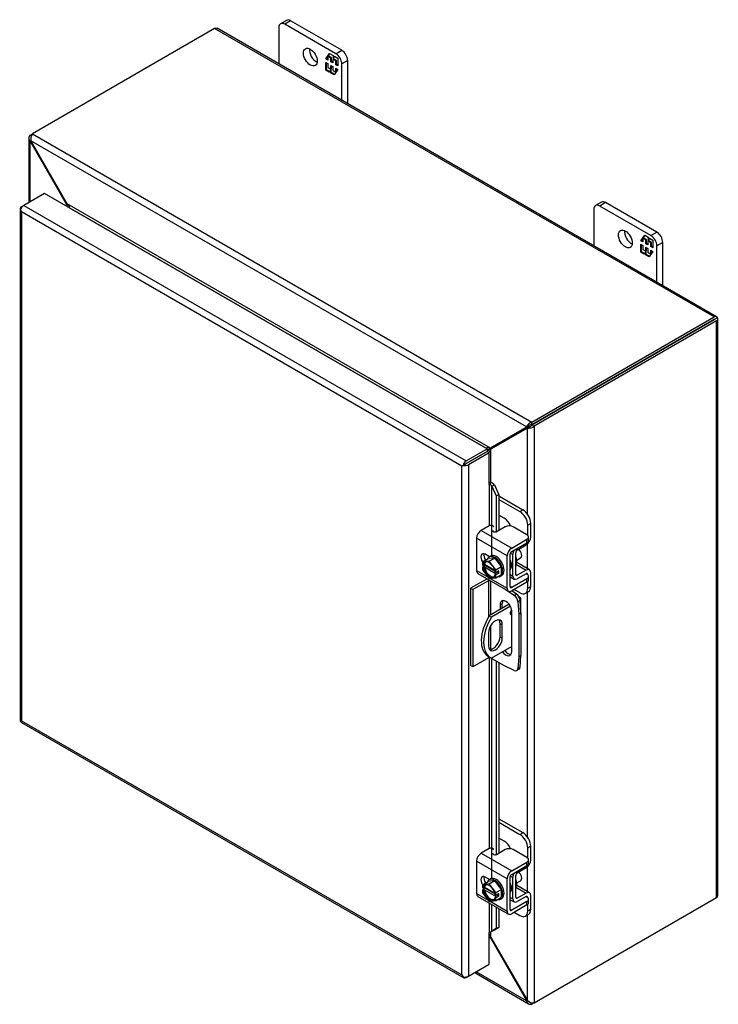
# Model space of a CAD drawing. Header units: inches. Extents: x 4 to 117, y 4 to 79.
# Tile 6 of 7: x 80 to 96, y 54 to 76. Entities that reach past the tile are written whole.
import ezdxf

# ---------------------------------------------------------------- set-up
doc = ezdxf.new("R2010")
doc.units = ezdxf.units.IN
doc.header["$MEASUREMENT"] = 0
for name, color, linetype in [('COM40153-1', 7, 'CONTINUOUS'), ('COM40153-2', 7, 'CONTINUOUS'), ('COM42667', 7, 'CONTINUOUS'), ('COM42780', 7, 'CONTINUOUS'), ('COM48424', 7, 'CONTINUOUS'), ('COM71780-3', 7, 'CONTINUOUS'), ('FET07710', 7, 'CONTINUOUS'), ('SCC19011', 7, 'CONTINUOUS'), ('SPR20265', 7, 'CONTINUOUS'), ('WAF25035', 7, 'CONTINUOUS')]:
    doc.layers.add(name, color=color, linetype=linetype)

msp = doc.modelspace()

# ---------------------------------------------------------------- linework, layer by layer
at = {"layer": 'COM40153-1', "color": 7}
for p, q in [((91.209, 63.512), (91.225, 63.503)), ((91.257, 63.153), (91.257, 63.459)), ((90.992, 63.339), (90.546, 63.082)), ((91.019, 63.296), (90.597, 63.052)), ((90.546, 63.082), (90.597, 63.052)), ((90.786, 62.909), (90.837, 62.88)), ((90.786, 62.909), (90.786, 62.613)), ((90.837, 62.583), (90.837, 62.88)), ((90.528, 62.701), (90.528, 62.405)), ((90.786, 62.613), (90.837, 62.583)), ((91.052, 62.396), (90.597, 62.134)), ((90.522, 62.175), (90.573, 62.146))]:
    msp.add_line(p, q, dxfattribs=at)
for centre, major_axis, start_param, end_param in [((91.149, 63.459), (-0.108, 0), 2.529725, 3.926991), ((90.897, 62.825), (0.375, 0.65), 1.508132, 3.141593), ((90.948, 62.796), (0.375, 0.65), 1.508132, 3.204257), ((90.683, 62.791), (-0.109, -0.189), 2.356194, 5.497787), ((91.058, 63.166), (-0.0313, -0.0541), 4.139289, 6.283185), ((91.007, 63.195), (0.0312, 0.0541), 4.093609, 5.210881), ((91.058, 63.166), (-0.0313, -0.0541), 0, 0.63978), ((90.632, 62.82), (-0.109, -0.189), 2.356194, 2.906426), ((90.683, 62.494), (0.109, 0.189), 2.356194, 5.497787), ((90.632, 62.524), (0.109, 0.189), 3.37676, 5.497787)]:
    msp.add_ellipse(centre, major_axis=major_axis, ratio=0.57735, start_param=start_param, end_param=end_param, dxfattribs=at)
at = {"layer": 'COM40153-2', "color": 7}
for p, q in [((90.474, 63.9), (90.126, 63.699)), ((90.126, 63.699), (90.126, 61.964)), ((90.177, 63.669), (90.126, 63.699)), ((90.525, 63.87), (90.177, 63.669)), ((90.177, 63.669), (90.177, 61.934)), ((90.525, 63.87), (90.525, 63.046)), ((90.576, 63.866), (90.576, 63.099)), ((90.913, 63.671), (91.105, 63.541)), ((91.156, 63.57), (91.051, 63.642)), ((91.105, 63.541), (91.156, 63.57)), ((90.787, 63.33), (90.838, 63.359)), ((90.787, 63.33), (90.787, 63.221)), ((90.838, 63.25), (90.838, 63.359)), ((91.237, 63.431), (91.186, 63.401)), ((91.186, 63.401), (91.206, 63.117)), ((91.257, 63.146), (91.237, 63.431)), ((91.052, 62.279), (91.052, 63.177)), ((91.206, 63.117), (91.257, 63.146)), ((91.206, 63.117), (91.206, 62.16)), ((91.257, 63.146), (91.257, 62.19)), ((90.576, 62.857), (90.576, 62.325)), ((90.525, 62.135), (90.177, 61.934)), ((90.525, 62.174), (90.525, 62.135)), ((90.576, 62.144), (90.576, 62.135)), ((90.869, 61.966), (90.576, 62.135)), ((91.206, 62.16), (91.186, 61.9)), ((91.206, 62.16), (91.257, 62.19)), ((91.237, 61.929), (91.257, 62.19)), ((90.177, 61.934), (90.126, 61.964)), ((91.105, 61.853), (90.869, 61.966)), ((91.186, 61.9), (91.237, 61.929)), ((91.16, 61.851), (91.211, 61.88))]:
    msp.add_line(p, q, dxfattribs=at)
for centre, major_axis, start_param, end_param in [((90.55, 63.856), (-0.108, 0), 5.211068, 5.497787), ((90.55, 63.856), (-0.036, 0), 4.484793, 5.497787), ((91.098, 63.443), (0.062, -0.108), 0.872665, 2.268928), ((91.149, 63.473), (-0.062, 0.108), 4.014257, 5.410521), ((90.919, 63.253), (0.094, -0.162), 0.785398, 3.926991), ((90.97, 63.283), (0.094, -0.162), 3.416574, 3.926991), ((90.55, 62.12), (0.036, 0), 0.785398, 2.356194), ((90.919, 62.355), (-0.094, 0.162), 1.73559, 3.926991), ((90.97, 62.385), (-0.094, 0.162), 1.73559, 2.866611), ((91.098, 61.959), (-0.062, 0.108), 2.443461, 3.839724), ((91.149, 61.989), (-0.062, 0.108), 3.141593, 3.839724)]:
    msp.add_ellipse(centre, major_axis=major_axis, ratio=0.57735, start_param=start_param, end_param=end_param, dxfattribs=at)
at = {"layer": 'COM42667', "color": 7}
for p, q in [((90.544, 65.102), (90.363, 64.998)), ((90.363, 64.998), (91.049, 64.602)), ((90.905, 65.079), (90.722, 64.973)), ((91.39, 64.901), (91.082, 65.079)), ((90.948, 64.427), (90.262, 64.823)), ((90.262, 64.823), (90.262, 64.095)), ((91.049, 64.602), (91.39, 64.799)), ((91.39, 64.722), (91.39, 64.799)), ((91.427, 64.773), (91.427, 64.85)), ((91.049, 64.525), (91.39, 64.722)), ((90.551, 64.407), (90.456, 64.462)), ((90.948, 63.699), (90.948, 64.427)), ((91.015, 63.738), (91.015, 64.466)), ((90.262, 64.095), (90.517, 63.948)), ((90.292, 64.03), (90.978, 63.634)), ((90.566, 63.92), (90.948, 63.699)), ((91.39, 63.915), (91.049, 63.718)), ((91.374, 64.027), (91.39, 64.017)), ((91.39, 63.838), (91.39, 63.915)), ((91.427, 63.889), (91.427, 63.966)), ((91.049, 63.718), (91.015, 63.738)), ((91.39, 63.838), (91.049, 63.641)), ((90.544, 57.855), (90.363, 57.751)), ((90.363, 57.751), (91.049, 57.355)), ((90.905, 57.832), (90.722, 57.726)), ((91.39, 57.654), (91.082, 57.832)), ((90.948, 57.18), (90.262, 57.576)), ((90.262, 57.576), (90.262, 56.848)), ((91.049, 57.355), (91.39, 57.552)), ((91.049, 57.277), (91.39, 57.474)), ((91.39, 57.474), (91.39, 57.552)), ((91.427, 57.525), (91.427, 57.603)), ((90.551, 57.16), (90.456, 57.214)), ((90.948, 56.452), (90.948, 57.18)), ((91.015, 56.491), (91.015, 57.219)), ((90.262, 56.848), (90.517, 56.701)), ((90.292, 56.782), (90.978, 56.386)), ((90.566, 56.672), (90.948, 56.452)), ((91.39, 56.668), (91.049, 56.471)), ((91.39, 56.59), (91.049, 56.393)), ((91.374, 56.779), (91.39, 56.77)), ((91.39, 56.59), (91.39, 56.668)), ((91.427, 56.641), (91.427, 56.719)), ((91.049, 56.471), (91.015, 56.491))]:
    msp.add_line(p, q, dxfattribs=at)
for centre, major_axis, start_param, end_param in [((90.363, 64.881), (-0.072, -0.124), 3.926991, 5.497787), ((90.586, 65.078), (-0.06, 0), 3.141593, 5.497787), ((90.679, 64.998), (0.06, 0), 2.929457, 5.497787), ((90.994, 65.028), (0.125, 0), 0.785398, 2.356194), ((91.302, 64.85), (-0.125, 0), 2.356194, 3.926991), ((91.302, 64.773), (-0.125, 0), 2.356194, 3.141593), ((91.049, 64.485), (0.072, 0.124), 0.785398, 2.356194), ((90.456, 64.347), (0.07, -0.122), 2.356194, 4.826451), ((90.524, 64.386), (0.07, -0.122), 3.6401, 4.826451), ((91.049, 64.485), (0.024, 0.0416), 0.785398, 2.356194), ((90.363, 64.153), (0.071, 0.124), 2.356194, 3.141593), ((91.302, 63.966), (-0.125, 0), 2.356194, 3.926991), ((91.302, 63.889), (-0.125, 0), 2.356194, 3.141593), ((91.049, 63.757), (0.072, 0.124), 2.356194, 3.926991), ((91.049, 63.757), (0.024, 0.0416), 2.356194, 3.926991), ((90.363, 57.634), (-0.072, -0.124), 3.926991, 5.497787), ((90.586, 57.831), (-0.06, 0), 3.141593, 5.497787), ((90.679, 57.751), (0.06, 0), 2.929457, 5.497787), ((90.994, 57.781), (0.125, 0), 0.785398, 2.356194), ((91.302, 57.603), (-0.125, 0), 2.356194, 3.926991), ((91.302, 57.525), (-0.125, 0), 2.356194, 3.141593), ((91.049, 57.238), (0.072, 0.124), 0.785398, 2.356194), ((91.049, 57.238), (0.024, 0.0416), 0.785398, 2.356194), ((90.456, 57.1), (0.07, -0.122), 2.356194, 4.826451), ((90.524, 57.139), (0.07, -0.122), 3.6401, 4.826451), ((90.363, 56.906), (0.072, 0.124), 2.356194, 3.141593), ((91.302, 56.719), (-0.125, 0), 2.356194, 3.926991), ((91.302, 56.641), (-0.125, 0), 2.356194, 3.141593), ((91.049, 56.51), (0.071, 0.124), 2.356194, 3.926991), ((91.049, 56.51), (0.024, 0.0416), 2.356194, 3.926991)]:
    msp.add_ellipse(centre, major_axis=major_axis, ratio=0.57735, start_param=start_param, end_param=end_param, dxfattribs=at)
at = {"layer": 'COM42780', "color": 7}
for p, q in [((90.759, 65.773), (91.299, 65.461)), ((90.759, 65.695), (91.232, 65.423)), ((91.232, 65.423), (91.299, 65.461)), ((90.879, 65.27), (90.759, 65.339)), ((91.476, 65.155), (91.409, 65.116)), ((91.409, 64.888), (91.409, 65.116)), ((91.476, 64.851), (91.476, 65.155)), ((91.172, 64.555), (91.377, 64.677)), ((91.02, 64.488), (91.072, 64.458)), ((91.072, 63.973), (91.072, 64.458)), ((91.139, 64.011), (91.139, 64.496)), ((91.144, 64.24), (91.377, 64.105)), ((91.446, 64.112), (91.162, 64.276)), ((91.377, 64.105), (91.172, 63.991)), ((91.015, 64.005), (91.072, 63.973)), ((91.015, 63.957), (91.101, 63.907)), ((91.139, 64.011), (91.172, 63.991)), ((91.375, 64.027), (91.171, 63.913)), ((91.375, 64.027), (91.409, 64.007)), ((91.409, 64.004), (91.409, 64.007)), ((91.476, 63.742), (91.476, 64.046)), ((91.107, 63.674), (91.232, 63.601)), ((91.409, 63.703), (91.409, 63.851)), ((91.409, 63.703), (91.476, 63.742)), ((91.357, 63.589), (91.424, 63.628)), ((90.759, 58.526), (91.299, 58.214)), ((90.759, 58.448), (91.232, 58.175)), ((91.232, 58.175), (91.299, 58.214)), ((90.879, 58.023), (90.759, 58.091)), ((91.476, 57.908), (91.409, 57.869)), ((91.476, 57.604), (91.476, 57.908)), ((91.409, 57.64), (91.409, 57.869)), ((91.139, 56.764), (91.139, 57.249)), ((91.172, 57.308), (91.377, 57.43)), ((91.02, 57.24), (91.072, 57.21)), ((91.072, 56.725), (91.072, 57.21)), ((91.446, 56.864), (91.162, 57.028)), ((91.144, 56.993), (91.377, 56.858)), ((91.377, 56.858), (91.172, 56.744)), ((91.015, 56.758), (91.072, 56.725)), ((91.015, 56.709), (91.101, 56.66)), ((91.139, 56.764), (91.172, 56.744)), ((91.375, 56.78), (91.171, 56.666)), ((91.375, 56.78), (91.409, 56.76)), ((91.409, 56.757), (91.409, 56.76)), ((91.409, 56.456), (91.409, 56.604)), ((91.476, 56.495), (91.476, 56.799)), ((91.107, 56.427), (91.232, 56.354)), ((91.357, 56.342), (91.424, 56.38)), ((91.409, 56.456), (91.476, 56.495))]:
    msp.add_line(p, q, dxfattribs=at)
for centre, major_axis, start_param, end_param in [((91.299, 65.257), (-0.125, 0.217), 3.926991, 5.497787), ((90.879, 65.066), (0.125, -0.217), 1.392108, 2.356194), ((91.232, 65.218), (0.125, -0.217), 0.785398, 2.356194), ((91.375, 64.793), (-0.071, -0.124), 0.802851, 2.356194), ((91.173, 64.516), (-0.072, -0.124), 4.744903, 5.497787), ((91.173, 64.516), (-0.024, -0.0416), 3.944444, 5.497787), ((91.029, 64.395), (0.097, -0.169), 0.133398, 1.437398), ((91.375, 63.988), (-0.071, -0.124), 2.356194, 3.909538), ((91.173, 64.031), (0.072, 0.124), 2.356194, 3.909538), ((91.173, 64.031), (0.024, 0.0416), 2.356194, 3.909538), ((91.375, 63.988), (-0.024, -0.0416), 2.356194, 3.909538), ((91.232, 63.805), (-0.125, 0.217), 2.356194, 3.926991), ((91.299, 63.844), (-0.125, 0.217), 3.141593, 3.926991), ((91.232, 57.971), (0.125, -0.217), 0.785398, 2.356194), ((91.299, 58.01), (-0.125, 0.217), 3.926991, 5.497787), ((90.879, 57.818), (0.125, -0.217), 1.392108, 2.356194), ((91.375, 57.546), (-0.072, -0.124), 0.802851, 2.356194), ((91.173, 57.269), (-0.071, -0.124), 4.744903, 5.497787), ((91.173, 57.269), (-0.024, -0.0416), 3.944444, 5.497787), ((91.029, 57.148), (0.097, -0.169), 0.133398, 1.437398), ((91.375, 56.74), (-0.071, -0.124), 2.356194, 3.909538), ((91.173, 56.784), (0.071, 0.124), 2.356194, 3.909538), ((91.173, 56.784), (0.024, 0.0416), 2.356194, 3.909538), ((91.375, 56.74), (-0.024, -0.0416), 2.356194, 3.909538), ((91.232, 56.558), (-0.125, 0.217), 2.356194, 3.926991), ((91.299, 56.597), (-0.125, 0.217), 3.141593, 3.926991)]:
    msp.add_ellipse(centre, major_axis=major_axis, ratio=0.57735, start_param=start_param, end_param=end_param, dxfattribs=at)
at = {"layer": 'COM48424', "color": 7}
for p, q in [((84.382, 76.264), (80.292, 73.902)), ((95.594, 69.79), (84.382, 76.264)), ((95.648, 69.796), (84.436, 76.269)), ((80.241, 73.873), (80.292, 73.902)), ((80.268, 73.857), (80.241, 73.873)), ((80.292, 73.902), (91.504, 67.429)), ((80.209, 73.804), (80.209, 72.357)), ((80.259, 73.745), (80.241, 73.734)), ((80.241, 72.375), (80.241, 73.734)), ((80.258, 73.711), (80.241, 73.734)), ((80.258, 73.711), (80.271, 73.718)), ((81.06, 72.321), (80.258, 73.711)), ((91.384, 67.322), (80.259, 73.745)), ((80.271, 73.718), (80.259, 73.745)), ((81.073, 72.329), (80.271, 73.718)), ((81.06, 72.321), (81.073, 72.329)), ((81.06, 72.276), (81.06, 72.321)), ((90.57, 66.846), (81.073, 72.329)), ((81.121, 72.242), (81.12, 72.242)), ((90.471, 66.844), (81.121, 72.242)), ((91.504, 67.429), (95.594, 69.79)), ((91.504, 67.37), (95.594, 69.732)), ((95.594, 69.732), (91.504, 67.37)), ((95.645, 69.702), (91.555, 67.341)), ((95.666, 69.773), (95.594, 69.732)), ((95.666, 69.773), (95.594, 69.732)), ((95.594, 69.732), (95.645, 69.761)), ((95.594, 69.732), (95.594, 69.732)), ((95.594, 69.732), (95.594, 69.732)), ((95.645, 56.756), (95.645, 69.702)), ((95.676, 56.8), (95.676, 69.746)), ((91.504, 67.37), (91.504, 67.429)), ((91.372, 67.309), (90.57, 66.846)), ((91.385, 67.287), (90.582, 66.824)), ((91.423, 67.338), (90.621, 66.875)), ((91.436, 67.316), (90.633, 66.853)), ((91.372, 67.309), (91.423, 67.338)), ((91.384, 67.322), (91.372, 67.309)), ((91.435, 67.351), (91.384, 67.322)), ((91.385, 67.287), (91.436, 67.316)), ((91.402, 67.291), (91.385, 67.287)), ((91.453, 67.32), (91.402, 67.291)), ((91.402, 65.364), (91.402, 67.291)), ((91.435, 67.351), (91.423, 67.338)), ((91.427, 67.347), (91.442, 67.355)), ((91.453, 67.32), (91.436, 67.316)), ((91.459, 67.324), (91.445, 67.316)), ((91.504, 67.37), (91.555, 67.341)), ((91.555, 67.341), (91.555, 54.395)), ((90.47, 66.843), (90.471, 66.844)), ((90.471, 66.844), (90.471, 66.843)), ((90.487, 66.765), (90.487, 66.765)), ((90.621, 66.875), (90.57, 66.846)), ((90.633, 66.853), (90.582, 66.824)), ((90.582, 66.073), (90.582, 66.824)), ((91.402, 64.137), (91.402, 64.696)), ((91.402, 58.117), (91.402, 63.615)), ((91.402, 56.89), (91.402, 57.449)), ((91.555, 54.395), (95.645, 56.756)), ((91.402, 54.445), (91.402, 56.368)), ((90.582, 55.858), (90.582, 55.986)), ((90.57, 55.851), (90.546, 55.864)), ((90.57, 55.851), (90.582, 55.858)), ((90.57, 55.851), (91.372, 54.461)), ((90.582, 55.858), (91.385, 54.468)), ((90.219, 55.071), (91.428, 54.372)), ((91.384, 54.435), (90.25, 55.089)), ((91.372, 54.461), (91.385, 54.468)), ((91.372, 54.461), (91.384, 54.435)), ((91.402, 54.445), (91.384, 54.435)), ((91.385, 54.468), (91.402, 54.445)), ((91.504, 54.397), (91.504, 54.365)), ((91.555, 54.395), (91.504, 54.365))]:
    msp.add_line(p, q, dxfattribs=at)
for centre, radius, start, end in [((80.302, 73.804), 0.0923, 131.3818, 228.6182), ((80.447, 73.788), 0.192, 143.5515, 192.9586), ((91.56, 67.245), 0.192, 107.0414, 156.4485), ((91.424, 67.482), 0.192, 263.5515, 312.9586), ((91.507, 67.222), 0.148, 91.3268, 119.2753), ((91.38, 67.444), 0.144, 303.0227, 329.1259), ((87.638, 71.656), 5.635, 300.4684, 301.9581), ((93.263, 61.915), 5.595, 118.0355, 119.6541), ((91.474, 54.453), 0.0923, 191.3818, 288.6182), ((91.533, 54.586), 0.192, 227.0414, 276.4485)]:
    msp.add_arc(centre, radius, start, end, dxfattribs=at)
for centre, major_axis, ratio, start_param, end_param in [((84.382, 76.175), (-0.054, -0.0935), 0.57735, 3.141593, 3.926991), ((95.594, 69.702), (-0.054, -0.0935), 0.57735, 2.696031, 3.926991), ((95.568, 69.717), (-0.036, -0.0208), 0.000948, 2.356741, 3.927537), ((95.568, 69.717), (-0.036, -0.0207), 0.000948, 2.355648, 3.926445), ((95.568, 69.717), (0.108, 0.062), 0.000948, -0.784852, -0.445015), ((95.568, 69.717), (0.108, 0.062), 0.000948, 0.445015, 0.784852), ((95.568, 69.746), (-0.108, 0), 0.57735, 2.356194, 3.587154), ((95.568, 56.8), (-0.108, 0), 0.57735, 2.356194, 3.141593)]:
    msp.add_ellipse(centre, major_axis=major_axis, ratio=ratio, start_param=start_param, end_param=end_param, dxfattribs=at)
for points, knots in [([(81.06, 72.321), (81.063, 72.311), (81.065, 72.301), (81.068, 72.284), (81.069, 72.278), (81.07, 72.271)], [0, 0, 0, 0, 0.25, 0.25, 0.4064598, 0.4064598, 0.4064598, 0.4064598]), ([(81.121, 72.242), (81.122, 72.243), (81.123, 72.244), (81.125, 72.247), (81.125, 72.248), (81.125, 72.253), (81.125, 72.256), (81.122, 72.264), (81.121, 72.268), (81.116, 72.276), (81.114, 72.279), (81.106, 72.291), (81.1, 72.299), (81.087, 72.314), (81.081, 72.321), (81.073, 72.329)], [0, 0, 0, 0, 0.0625, 0.0625, 0.125, 0.125, 0.25, 0.25, 0.375, 0.375, 0.5, 0.5, 0.75, 0.75, 1, 1, 1, 1]), ([(90.57, 66.846), (90.562, 66.847), (90.555, 66.848), (90.539, 66.85), (90.53, 66.85), (90.517, 66.851), (90.513, 66.851), (90.504, 66.85), (90.499, 66.85), (90.49, 66.849), (90.486, 66.849), (90.48, 66.847), (90.478, 66.847), (90.474, 66.845), (90.473, 66.845), (90.471, 66.844)], [0, 0, 0, 0, 0.25, 0.25, 0.5, 0.5, 0.625, 0.625, 0.75, 0.75, 0.875, 0.875, 0.9375, 0.9375, 1, 1, 1, 1]), ([(90.54, 66.747), (90.54, 66.747), (90.54, 66.747), (90.543, 66.75), (90.546, 66.753), (90.551, 66.761), (90.553, 66.764), (90.558, 66.772), (90.56, 66.776), (90.567, 66.787), (90.57, 66.795), (90.577, 66.81), (90.58, 66.817), (90.582, 66.824)], [0.1248065, 0.1248065, 0.1248065, 0.1248065, 0.125, 0.125, 0.25, 0.25, 0.375, 0.375, 0.5, 0.5, 0.75, 0.75, 1, 1, 1, 1]), ([(90.582, 55.858), (90.58, 55.868), (90.577, 55.878), (90.57, 55.897), (90.567, 55.906), (90.56, 55.918), (90.558, 55.922), (90.553, 55.93), (90.551, 55.933), (90.548, 55.937), (90.547, 55.937), (90.547, 55.938)], [0, 0, 0, 0, 0.25, 0.25, 0.5, 0.5, 0.625, 0.625, 0.75, 0.75, 0.7782984, 0.7782984, 0.7782984, 0.7782984])]:
    msp.add_open_spline(points, degree=3, knots=knots, dxfattribs=at)
msp.add_open_spline([(90.548, 55.871), (90.555, 55.864), (90.563, 55.858), (90.57, 55.851)], degree=3, dxfattribs=at)
at = {"layer": 'COM71780-3', "color": 7}
for p, q in [((80.565, 72.562), (80.099, 72.293)), ((90.495, 66.829), (80.565, 72.562)), ((80.048, 72.264), (80.099, 72.293)), ((80.099, 72.293), (90.029, 66.56)), ((80.016, 72.219), (80.016, 60.739)), ((80.027, 72.193), (80.027, 72.193)), ((89.928, 66.442), (80.048, 72.146)), ((80.048, 72.146), (80.048, 60.724)), ((90.029, 66.56), (90.495, 66.829)), ((90.029, 66.501), (90.495, 66.77)), ((90.495, 66.77), (90.029, 66.501)), ((90.495, 66.829), (90.495, 66.77)), ((90.546, 66.74), (90.495, 66.77)), ((90.546, 66.74), (90.08, 66.471)), ((90.546, 66.026), (90.546, 66.74)), ((89.979, 66.471), (89.928, 66.442)), ((89.928, 55.02), (89.928, 66.442)), ((89.957, 66.459), (90.029, 66.501)), ((89.957, 66.459), (90.029, 66.501)), ((90.08, 66.471), (90.08, 54.991)), ((90.546, 66.026), (90.546, 65.104)), ((90.575, 66.032), (90.581, 66.073)), ((90.601, 65.994), (90.66, 66.018)), ((90.601, 65.994), (90.7, 65.772)), ((90.601, 64.432), (90.601, 65.994)), ((90.66, 66.018), (90.759, 65.795)), ((90.759, 65.795), (90.7, 65.772)), ((90.7, 65.772), (90.7, 64.965)), ((90.759, 65.795), (90.759, 64.995)), ((90.546, 64.41), (90.546, 64.405)), ((90.546, 62.141), (90.546, 57.856)), ((90.601, 57.184), (90.601, 62.12)), ((90.7, 62.063), (90.7, 57.718)), ((90.759, 62.029), (90.759, 57.748)), ((80.045, 60.689), (89.975, 54.956)), ((80.048, 60.724), (89.928, 55.02)), ((90.546, 57.163), (90.546, 57.157)), ((90.546, 56.635), (90.546, 55.974)), ((90.601, 56), (90.601, 56.604)), ((90.7, 56.547), (90.7, 56.06)), ((90.759, 56.513), (90.759, 56.084)), ((90.546, 55.26), (90.546, 55.974)), ((90.7, 56.06), (90.601, 56)), ((90.601, 56), (90.66, 56.024)), ((90.759, 56.084), (90.66, 56.024)), ((90.759, 56.084), (90.7, 56.06)), ((90.08, 54.991), (90.546, 55.26)), ((89.957, 54.978), (89.957, 54.979)), ((90.08, 54.991), (90.029, 54.961))]:
    msp.add_line(p, q, dxfattribs=at)
for centre, radius, start, end in [((90.497, 65.949), 0.114, 23.2734, 46.5882), ((90.528, 65.913), 0.169, 38.3968, 71.6578), ((90.848, 55.65), 0.429, 125.2045, 129.639), ((90.646, 55.924), 0.088, 117.4412, 127.5015)]:
    msp.add_arc(centre, radius, start, end, dxfattribs=at)
for centre, major_axis, ratio, start_param, end_param in [((80.099, 72.205), (0.054, 0.0935), 0.57735, 0.785398, 2.016358), ((80.124, 72.219), (0.108, 0), 0.57735, 2.356194, 3.587154), ((80.124, 72.19), (-0.076, 0.132), 0.577982, 1.231508, 1.571345), ((80.124, 72.19), (-0.076, 0.132), 0.577982, 1.230411, 1.570248), ((90.029, 66.471), (0.054, 0.0935), 0.57735, 0.785398, 2.016358), ((90.004, 66.486), (-0.108, -0.062), 0.000948, -1.124689, -0.784852), ((90.004, 66.486), (-0.108, -0.062), 0.000948, 0.784852, 1.124689), ((90.004, 66.515), (0.108, 0), 0.57735, 4.266828, 5.497787), ((90.004, 66.486), (0.036, 0.0208), 0.000948, 0.785944, 2.356741), ((90.004, 66.486), (0.036, 0.0207), 0.000948, 3.926445, 5.497241), ((90.572, 66.011), (0.108, 0), 0.57735, 1.48353, 1.808737), ((90.572, 66.011), (0.036, 0), 0.57735, 1.48353, 2.356194), ((80.124, 60.739), (0.108, 0), 0.57735, 3.141593, 3.587154), ((80.124, 60.768), (-0.108, -0.062), 0.000948, 0.445015, 0.784852), ((80.124, 60.768), (-0.108, -0.062), 0.000948, -0.784852, -0.445015), ((80.099, 60.783), (0.054, 0.0935), 0.57735, 2.696031, 3.141593), ((90.572, 55.959), (-0.036, 0), 0.57735, 4.625123, 5.497787), ((90.004, 55.064), (0.076, -0.132), 0.577982, 4.712938, 5.052774), ((90.004, 55.064), (0.076, -0.132), 0.577982, 4.71184, 5.051677), ((90.004, 55.035), (0.108, 0), 0.57735, 4.266828, 5.497787), ((90.029, 55.049), (0.054, 0.0935), 0.57735, 2.696031, 3.926991)]:
    msp.add_ellipse(centre, major_axis=major_axis, ratio=ratio, start_param=start_param, end_param=end_param, dxfattribs=at)
at = {"layer": 'FET07710', "color": 7}
for p, q in [((85.821, 76.286), (85.821, 75.469)), ((85.993, 76.448), (85.86, 76.372)), ((86.086, 76.439), (85.954, 76.363)), ((87.103, 75.699), (85.954, 76.363)), ((87.235, 75.776), (86.086, 76.439)), ((86.875, 75.582), (86.961, 75.705)), ((86.889, 75.59), (86.875, 75.582)), ((86.889, 75.59), (86.92, 75.635)), ((86.92, 75.572), (86.889, 75.59)), ((86.935, 75.65), (86.92, 75.642)), ((86.99, 75.602), (86.92, 75.642)), ((86.92, 75.642), (86.92, 75.555)), ((86.929, 75.647), (86.967, 75.702)), ((87.004, 75.61), (86.935, 75.65)), ((86.961, 75.705), (87.039, 75.661)), ((87.004, 75.61), (86.99, 75.602)), ((86.99, 75.515), (86.99, 75.602)), ((87.004, 75.524), (87.004, 75.61)), ((87.039, 75.661), (87.039, 75.597)), ((87.039, 75.597), (87.07, 75.642)), ((87.053, 75.605), (87.039, 75.597)), ((87.053, 75.605), (87.076, 75.639)), ((87.07, 75.642), (87.147, 75.598)), ((87.103, 75.699), (87.235, 75.776)), ((87.147, 75.598), (87.147, 75.424)), ((86.92, 75.555), (86.875, 75.582)), ((86.875, 75.329), (86.875, 75.502)), ((86.875, 75.502), (86.92, 75.476)), ((86.889, 75.337), (86.889, 75.494)), ((86.92, 75.476), (86.92, 75.389)), ((86.92, 75.389), (86.99, 75.349)), ((87.004, 75.524), (86.99, 75.515)), ((87.032, 75.491), (86.99, 75.515)), ((86.99, 75.349), (86.99, 75.436)), ((86.99, 75.436), (87.032, 75.411)), ((87.032, 75.507), (87.004, 75.524)), ((87.004, 75.358), (87.004, 75.428)), ((87.046, 75.586), (87.032, 75.577)), ((87.102, 75.537), (87.032, 75.577)), ((87.032, 75.577), (87.032, 75.491)), ((87.032, 75.411), (87.032, 75.325)), ((87.116, 75.545), (87.046, 75.586)), ((87.116, 75.545), (87.102, 75.537)), ((87.102, 75.451), (87.102, 75.537)), ((87.116, 75.459), (87.102, 75.451)), ((87.147, 75.424), (87.102, 75.451)), ((87.102, 75.285), (87.102, 75.371)), ((87.102, 75.371), (87.147, 75.345)), ((87.116, 75.459), (87.116, 75.545)), ((87.147, 75.441), (87.116, 75.459)), ((87.368, 75.546), (87.236, 75.47)), ((87.236, 74.652), (87.236, 75.47)), ((87.368, 74.576), (87.368, 75.546)), ((86.889, 75.337), (86.875, 75.329)), ((86.952, 75.285), (86.875, 75.329)), ((86.96, 75.296), (86.889, 75.337)), ((86.983, 75.33), (86.952, 75.285)), ((86.998, 75.338), (86.983, 75.33)), ((86.983, 75.266), (86.983, 75.33)), ((86.998, 75.274), (86.983, 75.266)), ((87.061, 75.222), (86.983, 75.266)), ((87.004, 75.358), (86.99, 75.349)), ((86.998, 75.274), (86.998, 75.338)), ((87.069, 75.233), (86.998, 75.274)), ((87.032, 75.325), (87.102, 75.285)), ((87.147, 75.345), (87.061, 75.222)), ((87.107, 75.288), (87.102, 75.285)), ((87.116, 75.3), (87.116, 75.363)), ((93.064, 72.366), (92.931, 72.289)), ((93.157, 72.357), (93.025, 72.28)), ((94.174, 71.617), (93.025, 72.28)), ((94.306, 71.693), (93.157, 72.357)), ((92.893, 72.204), (92.893, 71.386)), ((93.946, 71.499), (94.033, 71.623)), ((94, 71.564), (94.039, 71.619)), ((94.033, 71.623), (94.11, 71.578)), ((94.174, 71.617), (94.306, 71.693)), ((93.96, 71.507), (93.946, 71.499)), ((93.992, 71.473), (93.946, 71.499)), ((93.946, 71.246), (93.946, 71.42)), ((93.946, 71.42), (93.992, 71.393)), ((93.96, 71.507), (93.992, 71.552)), ((93.992, 71.489), (93.96, 71.507)), ((93.96, 71.255), (93.96, 71.412)), ((94.006, 71.568), (93.992, 71.559)), ((94.061, 71.519), (93.992, 71.559)), ((93.992, 71.559), (93.992, 71.473)), ((93.992, 71.393), (93.992, 71.307)), ((94.075, 71.528), (94.006, 71.568)), ((94.075, 71.528), (94.061, 71.519)), ((94.061, 71.433), (94.061, 71.519)), ((94.075, 71.441), (94.061, 71.433)), ((94.103, 71.408), (94.061, 71.433)), ((94.075, 71.441), (94.075, 71.528)), ((94.103, 71.425), (94.075, 71.441)), ((94.117, 71.503), (94.103, 71.495)), ((94.173, 71.455), (94.103, 71.495)), ((94.103, 71.495), (94.103, 71.408)), ((94.11, 71.578), (94.11, 71.515)), ((94.11, 71.515), (94.141, 71.56)), ((94.124, 71.523), (94.11, 71.515)), ((94.187, 71.463), (94.117, 71.503)), ((94.124, 71.523), (94.147, 71.556)), ((94.141, 71.56), (94.218, 71.515)), ((94.187, 71.463), (94.173, 71.455)), ((94.173, 71.368), (94.173, 71.455)), ((94.187, 71.377), (94.187, 71.463)), ((94.218, 71.515), (94.218, 71.342)), ((94.439, 71.463), (94.307, 71.387)), ((94.439, 70.494), (94.439, 71.463)), ((93.96, 71.255), (93.946, 71.246)), ((94.023, 71.202), (93.946, 71.246)), ((94.031, 71.214), (93.96, 71.255)), ((93.992, 71.307), (94.061, 71.267)), ((94.055, 71.247), (94.023, 71.202)), ((94.069, 71.255), (94.055, 71.247)), ((94.055, 71.184), (94.055, 71.247)), ((94.069, 71.192), (94.055, 71.184)), ((94.132, 71.139), (94.055, 71.184)), ((94.061, 71.267), (94.061, 71.353)), ((94.061, 71.353), (94.103, 71.329)), ((94.075, 71.275), (94.061, 71.267)), ((94.069, 71.192), (94.069, 71.255)), ((94.14, 71.151), (94.069, 71.192)), ((94.075, 71.275), (94.075, 71.345)), ((94.103, 71.329), (94.103, 71.242)), ((94.103, 71.242), (94.173, 71.202)), ((94.218, 71.262), (94.132, 71.139)), ((94.187, 71.377), (94.173, 71.368)), ((94.218, 71.342), (94.173, 71.368)), ((94.173, 71.202), (94.173, 71.289)), ((94.173, 71.289), (94.218, 71.262)), ((94.178, 71.206), (94.173, 71.202)), ((94.218, 71.358), (94.187, 71.377)), ((94.187, 71.218), (94.187, 71.281)), ((94.307, 70.57), (94.307, 71.387))]:
    msp.add_line(p, q, dxfattribs=at)
for centre, major_axis, start_param, end_param in [((85.954, 76.21), (0.094, -0.162), 2.356194, 3.926991), ((86.086, 76.286), (0.094, -0.162), 2.356194, 3.141593), ((86.661, 75.699), (-0.109, 0.189), 0.649107, 2.492486), ((87.103, 75.546), (0.094, -0.162), 0.785398, 2.356194), ((87.235, 75.622), (-0.094, 0.162), 3.926991, 5.497787), ((93.025, 72.127), (0.094, -0.162), 2.356194, 3.926991), ((93.157, 72.203), (0.094, -0.162), 2.356194, 3.141593), ((93.732, 71.617), (-0.109, 0.189), 0.649107, 2.492486), ((94.174, 71.464), (0.094, -0.162), 0.785398, 2.356194), ((94.306, 71.54), (-0.094, 0.162), 3.926991, 5.497787)]:
    msp.add_ellipse(centre, major_axis=major_axis, ratio=0.57735, start_param=start_param, end_param=end_param, dxfattribs=at)
for centre in [(86.529, 75.623), (93.6, 71.54)]:
    msp.add_ellipse(centre, major_axis=(-0.109, 0.189), ratio=0.57735, dxfattribs=at)
at = {"layer": 'SCC19011', "color": 7}
for p, q in [((90.39, 64.29), (90.518, 64.364)), ((90.67, 64.384), (90.518, 64.364)), ((90.542, 64.31), (90.67, 64.384)), ((90.822, 64.188), (90.67, 64.384)), ((91.166, 64.333), (91.248, 64.38)), ((90.542, 64.31), (90.39, 64.29)), ((90.39, 64.29), (90.39, 64.229)), ((90.404, 64.22), (90.39, 64.229)), ((90.457, 64.212), (90.39, 64.173)), ((90.39, 64.173), (90.39, 64.112)), ((90.39, 64.173), (90.404, 64.165)), ((90.39, 64.112), (90.542, 63.916)), ((90.439, 64.233), (90.418, 64.22)), ((90.418, 64.165), (90.439, 64.177)), ((90.673, 64.098), (90.439, 64.233)), ((90.439, 64.177), (90.7, 64.027)), ((90.457, 64.223), (90.457, 64.212)), ((90.457, 64.212), (90.676, 64.085)), ((90.694, 64.114), (90.542, 64.31)), ((90.694, 64.114), (90.822, 64.188)), ((90.694, 64.053), (90.694, 64.114)), ((90.822, 64.01), (90.822, 64.188)), ((90.542, 63.916), (90.694, 63.937)), ((90.694, 64.053), (90.679, 64.062)), ((90.7, 64.027), (90.679, 64.014)), ((90.679, 64.006), (90.694, 63.998)), ((90.761, 64.092), (90.694, 64.053)), ((90.761, 64.036), (90.694, 63.998)), ((90.694, 63.937), (90.822, 64.01)), ((90.694, 63.937), (90.694, 63.998)), ((90.713, 64.064), (90.761, 64.036)), ((90.761, 64.036), (90.761, 64.092)), ((90.39, 57.043), (90.518, 57.117)), ((90.542, 57.063), (90.39, 57.043)), ((90.39, 57.043), (90.39, 56.982)), ((90.67, 57.137), (90.518, 57.117)), ((90.542, 57.063), (90.67, 57.137)), ((90.694, 56.867), (90.542, 57.063)), ((90.822, 56.941), (90.67, 57.137)), ((91.166, 57.086), (91.248, 57.133)), ((90.404, 56.973), (90.39, 56.982)), ((90.457, 56.965), (90.39, 56.926)), ((90.39, 56.926), (90.39, 56.865)), ((90.39, 56.926), (90.404, 56.918)), ((90.39, 56.865), (90.542, 56.669)), ((90.439, 56.985), (90.418, 56.973)), ((90.418, 56.918), (90.439, 56.93)), ((90.673, 56.85), (90.439, 56.985)), ((90.439, 56.93), (90.7, 56.779)), ((90.457, 56.975), (90.457, 56.965)), ((90.457, 56.965), (90.676, 56.838)), ((90.694, 56.806), (90.679, 56.814)), ((90.694, 56.867), (90.822, 56.941)), ((90.694, 56.806), (90.694, 56.867)), ((90.761, 56.845), (90.694, 56.806)), ((90.713, 56.817), (90.761, 56.789)), ((90.761, 56.789), (90.761, 56.845)), ((90.822, 56.763), (90.822, 56.941)), ((90.542, 56.669), (90.694, 56.689)), ((90.7, 56.779), (90.679, 56.767)), ((90.679, 56.759), (90.694, 56.75)), ((90.761, 56.789), (90.694, 56.75)), ((90.694, 56.689), (90.822, 56.763)), ((90.694, 56.689), (90.694, 56.75))]:
    msp.add_line(p, q, dxfattribs=at)
for centre, start, end in [((90.411, 64.234), 242.8525, 296.623), ((90.411, 64.179), 242.8527, 296.6228), ((90.411, 56.987), 242.8525, 296.623), ((90.411, 56.932), 242.8527, 296.6228)]:
    msp.add_arc(centre, 0.0158, start, end, dxfattribs=at)
for centre, major_axis, start_param, end_param in [((91.187, 64.486), (0.061, -0.106), 0, 2.159159), ((90.542, 64.113), (0.099, -0.171), 0.958412, 3.753977), ((90.542, 64.113), (-0.099, 0.171), 0.958412, 3.753977), ((90.549, 64.117), (0.094, -0.162), 3.141593, 3.744649), ((90.549, 64.117), (-0.094, 0.162), 0.96774, 3.694684), ((90.57, 64.13), (0.094, -0.162), 3.254972, 3.744649), ((90.57, 64.13), (-0.094, 0.162), 0.96774, 3.028213), ((91.187, 57.239), (0.061, -0.106), 0, 2.159159), ((90.542, 56.866), (0.099, -0.171), 0.958412, 3.753977), ((90.549, 56.87), (0.094, -0.162), 3.141593, 3.744649), ((90.57, 56.882), (0.094, -0.162), 3.254972, 3.744649), ((90.542, 56.866), (-0.099, 0.171), 0.958412, 3.753977), ((90.549, 56.87), (-0.094, 0.162), 0.96774, 3.694684), ((90.57, 56.882), (-0.094, 0.162), 0.96774, 3.028213)]:
    msp.add_ellipse(centre, major_axis=major_axis, ratio=0.57735, start_param=start_param, end_param=end_param, dxfattribs=at)
for points, knots in [([(90.679, 64.062), (90.677, 64.063), (90.676, 64.064), (90.676, 64.067), (90.676, 64.067), (90.677, 64.068)], [0, 0, 0, 0, 0.5, 0.5, 0.7956866, 0.7956866, 0.7956866, 0.7956866]), ([(90.679, 64.014), (90.677, 64.013), (90.676, 64.012), (90.676, 64.009), (90.677, 64.007), (90.679, 64.006)], [0, 0, 0, 0, 0.5, 0.5, 1, 1, 1, 1]), ([(90.679, 56.814), (90.677, 56.815), (90.676, 56.817), (90.676, 56.819), (90.676, 56.82), (90.677, 56.821)], [0, 0, 0, 0, 0.5, 0.5, 0.7956866, 0.7956866, 0.7956866, 0.7956866]), ([(90.679, 56.767), (90.677, 56.766), (90.676, 56.764), (90.676, 56.761), (90.677, 56.76), (90.679, 56.759)], [0, 0, 0, 0, 0.5, 0.5, 1, 1, 1, 1])]:
    msp.add_open_spline(points, degree=3, knots=knots, dxfattribs=at)
at = {"layer": 'SPR20265', "color": 7}
for points in [[(91.016, 64.115), (91.019, 64.118), (91.035, 64.139), (91.051, 64.189), (91.043, 64.265), (91.025, 64.314), (91.016, 64.334)], [(91.016, 56.868), (91.019, 56.871), (91.035, 56.891), (91.051, 56.941), (91.043, 57.018), (91.025, 57.067), (91.016, 57.087)]]:
    msp.add_open_spline(points, degree=3, knots=[0.492661, 0.492661, 0.492661, 0.492661, 0.49540495, 0.50699867, 0.51872295, 0.52667302, 0.52667302, 0.52667302, 0.52667302], dxfattribs=at)
at = {"layer": 'WAF25035', "color": 7}
for p, q in [((90.576, 64.422), (90.545, 64.404)), ((90.795, 63.971), (90.826, 63.989)), ((90.576, 57.175), (90.545, 57.156)), ((90.795, 56.723), (90.826, 56.742))]:
    msp.add_line(p, q, dxfattribs=at)
for centre, start_param, end_param in [((90.67, 64.187), 0, 0.412589), ((90.67, 64.187), 2.729004, 6.283185), ((90.701, 64.206), 3.141593, 6.283185), ((90.67, 56.94), 0, 0.412589), ((90.67, 56.94), 2.729004, 6.283185), ((90.701, 56.958), 3.141593, 6.283185)]:
    msp.add_ellipse(centre, major_axis=(-0.125, 0.217), ratio=0.57735, start_param=start_param, end_param=end_param, dxfattribs=at)

doc.saveas('drawing.dxf')
